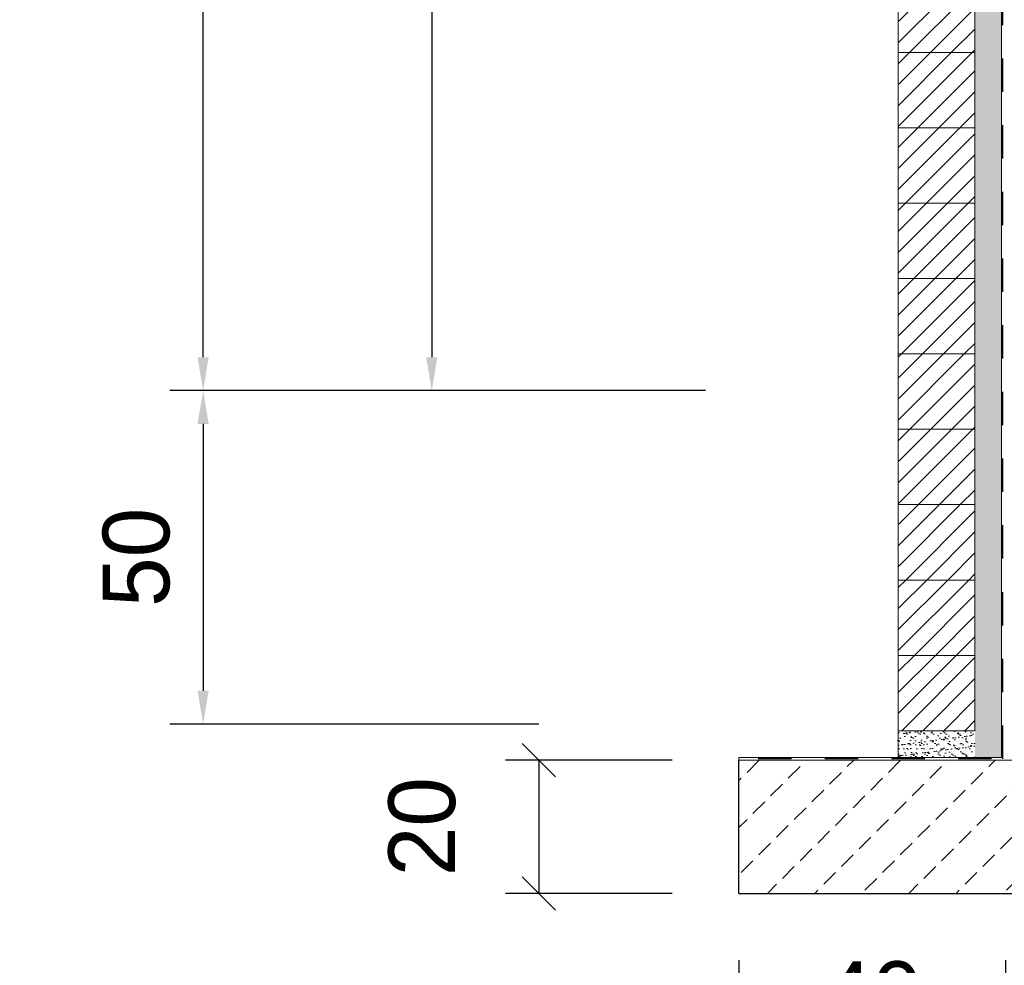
# Model space of a CAD drawing. Header units: millimetres. Extents: x -48448 to 452754, y -13941 to 17062.
# Tile 61 of 256: x 11655 to 13132, y -4632 to -3214. Entities that reach past the tile are written whole.
import ezdxf

# ---------------------------------------------------------------- set-up
doc = ezdxf.new("R2010")
doc.units = ezdxf.units.MM
doc.linetypes.add('JIS_02_1.0', pattern=[2, 1, -1])
doc.layers.add('Bemaßung', color=7, linetype='Continuous', lineweight=13)
doc.layers.add('Beschriftung', color=7, linetype='Continuous')
doc.styles.add('LBB3.5M1000', font='isocp.shx', dxfattribs={"height": 3.5})
doc.dimstyles.new('DIN', dxfattribs={"dimtxt": 2.5, "dimasz": 2.5, "dimexe": 1.25, "dimexo": 0.625, "dimtad": 1, "dimtih": 1, "dimdec": 4, "dimdsep": 46, "dimlunit": 6, "dimtxsty": 'Standard', "dimcen": 2.5, "dimadec": 0, "dimazin": 0, "dimtfac": 1, "dimtdec": 4, "dimtmove": 0, "dimatfit": 3, "dimfxl": 0, "dimtvp": 1, "dimtolj": 1, "dimtzin": 0, "dimarcsym": 0})
pattern_1 = [(45, (-70851.63, 43899.575), (-15.715448, 15.715448), [])]

# ---------------------------------------------------------------- blocks, each defined once
blk = doc.blocks.new('*D26')
at = {"layer": 'Bemaßung', "color": 0, "lineweight": -2, "transparency": 16777216}
for p, q in [((12433.9, 5202.1), (11880.4, 5202.1)), ((11930.4, -3720.2), (11930.4, 5152.1)), ((12683.9, -3770.2), (11880.4, -3770.2))]:
    blk.add_line(p, q, dxfattribs=at)
at = {"layer": 'Bemaßung', "color": 0, "transparency": 16777216}
for points in [[(11922, 5152.1), (11938.7, 5152.1), (11930.4, 5202.1)], [(11922, -3720.2), (11938.7, -3720.2), (11930.4, -3770.2)]]:
    blk.add_solid(points, dxfattribs=at)
at = {"layer": 'DEFPOINTS', "color": 0, "transparency": 16777216}
for p in [(11930.4, 5202.1), (13133.9, 5202.1), (13383.9, -3770.2)]:
    blk.add_point(p, dxfattribs=at)
at = {"layer": 'Bemaßung', "color": 0, "transparency": 16777216, "insert": (11822, 715.9), "char_height": 100, "attachment_point": 5, "rotation": 90}
blk.add_mtext('\\A1;10,190', dxfattribs=at)
blk = doc.blocks.new('*D29')
at = {"layer": 'Bemaßung', "color": 0, "lineweight": -2, "transparency": 16777216}
for p, q in [((12688.9, 115.9), (12223.3, 115.9)), ((12273.3, 65.9), (12273.3, -3720.2)), ((12683.9, -3770.2), (12223.3, -3770.2))]:
    blk.add_line(p, q, dxfattribs=at)
at = {"layer": 'Bemaßung', "color": 0, "transparency": 16777216}
for points in [[(12264.9, 65.9), (12281.6, 65.9), (12273.3, 115.9)], [(12264.9, -3720.2), (12281.6, -3720.2), (12273.3, -3770.2)]]:
    blk.add_solid(points, dxfattribs=at)
at = {"layer": 'DEFPOINTS', "color": 0, "transparency": 16777216}
for p in [(13388.9, 115.9), (12273.3, -3770.2), (13383.9, -3770.2)]:
    blk.add_point(p, dxfattribs=at)
at = {"layer": 'Bemaßung', "color": 0, "transparency": 16777216, "insert": (12164.9, -1827.1), "char_height": 100, "attachment_point": 5, "rotation": 90}
blk.add_mtext('\\A1;4,595', dxfattribs=at)
blk = doc.blocks.new('*D30')
at = {"layer": 'Bemaßung', "color": 0, "lineweight": -2, "transparency": 16777216}
for p, q in [((12433.9, -3770.2), (11880.4, -3770.2)), ((11930.4, -3820.2), (11930.4, -4220.2)), ((12433.9, -4270.2), (11880.4, -4270.2))]:
    blk.add_line(p, q, dxfattribs=at)
at = {"layer": 'Bemaßung', "color": 0, "transparency": 16777216}
for points in [[(11922, -3820.2), (11938.7, -3820.2), (11930.4, -3770.2)], [(11922, -4220.2), (11938.7, -4220.2), (11930.4, -4270.2)]]:
    blk.add_solid(points, dxfattribs=at)
at = {"layer": 'DEFPOINTS', "color": 0, "transparency": 16777216}
for p in [(13133.9, -3770.2), (11930.4, -4270.2), (13133.9, -4270.2)]:
    blk.add_point(p, dxfattribs=at)
at = {"layer": 'Bemaßung', "color": 0, "transparency": 16777216, "insert": (11830.4, -4020.2), "char_height": 100, "attachment_point": 5, "rotation": 90}
blk.add_mtext('\\A1;50', dxfattribs=at)
blk = doc.blocks.new('_Oblique')
at = {"color": 0, "linetype": 'ByBlock', "lineweight": -2}
blk.add_line((-0.5, -0.5), (0.5, 0.5), dxfattribs=at)
blk = doc.blocks.new('*D47')
at = {"layer": 'Bemaßung', "color": 0, "lineweight": -2, "transparency": 16777216}
for p, q in [((12733.9, -4624.2), (12733.9, -4826.9)), ((13133.9, -4624.2), (13133.9, -4826.9)), ((13133.9, -4776.9), (12733.9, -4776.9))]:
    blk.add_line(p, q, dxfattribs=at)
at = {"layer": 'DEFPOINTS', "color": 0, "transparency": 16777216}
for p in [(12733.9, -4524.2), (13133.9, -4524.2), (12733.9, -4776.9)]:
    blk.add_point(p, dxfattribs=at)
at = {"layer": 'Bemaßung', "color": 0, "lineweight": -2, "transparency": 16777216, "xscale": 50, "yscale": 50, "zscale": 50, "rotation": 180}
blk.add_blockref('_Oblique', (12733.9, -4776.9), dxfattribs=at)
at = {"layer": 'Bemaßung', "color": 0, "lineweight": -2, "transparency": 16777216, "xscale": 50, "yscale": 50, "zscale": 50}
blk.add_blockref('_Oblique', (13133.9, -4776.9), dxfattribs=at)
at = {"layer": 'Bemaßung', "color": 0, "transparency": 16777216, "insert": (12933.9, -4676.9), "char_height": 100, "attachment_point": 5}
blk.add_mtext('\\A1;40', dxfattribs=at)
blk = doc.blocks.new('*D48')
at = {"layer": 'Bemaßung', "color": 0, "lineweight": -2, "transparency": 16777216}
for p, q in [((12633.9, -4324.2), (12383.9, -4324.2)), ((12433.9, -4324.2), (12433.9, -4524.2)), ((12633.9, -4524.2), (12383.9, -4524.2))]:
    blk.add_line(p, q, dxfattribs=at)
at = {"layer": 'DEFPOINTS', "color": 0, "transparency": 16777216}
for p in [(12733.9, -4324.2), (12433.9, -4524.2), (12733.9, -4524.2)]:
    blk.add_point(p, dxfattribs=at)
at = {"layer": 'Bemaßung', "color": 0, "lineweight": -2, "transparency": 16777216, "xscale": 50, "yscale": 50, "zscale": 50}
for p, rotation in [((12433.9, -4324.2), 90), ((12433.9, -4524.2), 270)]:
    blk.add_blockref('_Oblique', p, dxfattribs=dict(at, rotation=rotation))
at = {"layer": 'Bemaßung', "color": 0, "transparency": 16777216, "insert": (12258.9, -4424.2), "char_height": 100, "attachment_point": 5, "rotation": 90}
blk.add_mtext('\\A1;20', dxfattribs=at)
blk = doc.blocks.new('*D46')
at = {"layer": 'Bemaßung', "color": 0, "lineweight": -2, "transparency": 16777216}
for p, q in [((13133.9, -4624.2), (13133.9, -4826.9)), ((13533.9, -4624.2), (13533.9, -4826.9)), ((13533.9, -4776.9), (13133.9, -4776.9))]:
    blk.add_line(p, q, dxfattribs=at)
at = {"layer": 'DEFPOINTS', "color": 0, "transparency": 16777216}
for p in [(13133.9, -4524.2), (13533.9, -4524.2), (13133.9, -4776.9)]:
    blk.add_point(p, dxfattribs=at)
at = {"layer": 'Bemaßung', "color": 0, "lineweight": -2, "transparency": 16777216, "xscale": 50, "yscale": 50, "zscale": 50, "rotation": 180}
blk.add_blockref('_Oblique', (13133.9, -4776.9), dxfattribs=at)
at = {"layer": 'Bemaßung', "color": 0, "lineweight": -2, "transparency": 16777216, "xscale": 50, "yscale": 50, "zscale": 50}
blk.add_blockref('_Oblique', (13533.9, -4776.9), dxfattribs=at)
at = {"layer": 'Bemaßung', "color": 0, "transparency": 16777216, "insert": (13333.9, -4676.9), "char_height": 100, "attachment_point": 5}
blk.add_mtext('\\A1;40', dxfattribs=at)

msp = doc.modelspace()

# ---------------------------------------------------------------- hatches: boundary and pattern name
at = {"lineweight": 5}
h = msp.add_hatch(dxfattribs=at)
h.set_pattern_fill('ANSI31', color=256, scale=7, style=0)
h.set_pattern_definition(pattern_1)
h.paths.add_polyline_path([(13087.883, -3150.203), (12972.883, -3150.203), (12972.883, -3263.203), (13087.883, -3263.203)])
h = msp.add_hatch(dxfattribs=at)
h.set_pattern_fill('ANSI31', color=256, scale=7, style=0)
h.set_pattern_definition(pattern_1)
h.paths.add_polyline_path([(13087.883, -3263.203), (12972.883, -3263.203), (12972.883, -3376.203), (13087.883, -3376.203)])
h = msp.add_hatch(dxfattribs=at)
h.set_pattern_fill('ANSI31', color=256, scale=7, style=0)
h.set_pattern_definition(pattern_1)
h.paths.add_polyline_path([(13087.883, -3376.203), (12972.883, -3376.203), (12972.883, -3489.203), (13087.883, -3489.203)])
h = msp.add_hatch(dxfattribs=at)
h.set_pattern_fill('ANSI31', color=256, scale=7, style=0)
h.set_pattern_definition(pattern_1)
h.paths.add_polyline_path([(13087.883, -3489.203), (12972.883, -3489.203), (12972.883, -3602.203), (13087.883, -3602.203)])
h = msp.add_hatch(dxfattribs=at)
h.set_pattern_fill('ANSI31', color=256, scale=7, style=0)
h.set_pattern_definition(pattern_1)
h.paths.add_polyline_path([(13087.883, -3602.203), (12972.883, -3602.203), (12972.883, -3715.203), (13087.883, -3715.203)])
h = msp.add_hatch(dxfattribs=at)
h.set_pattern_fill('ANSI31', color=256, scale=7, style=0)
h.set_pattern_definition(pattern_1)
h.paths.add_polyline_path([(13087.883, -3715.203), (12972.883, -3715.203), (12972.883, -3828.203), (13087.883, -3828.203)])
h = msp.add_hatch(dxfattribs=at)
h.set_pattern_fill('ANSI31', color=256, scale=7, style=0)
h.set_pattern_definition(pattern_1)
h.paths.add_polyline_path([(13087.883, -3828.203), (12972.883, -3828.203), (12972.883, -3941.203), (13087.883, -3941.203)])
at = {"lineweight": 9}
h = msp.add_hatch(dxfattribs=at)
h.set_pattern_fill('BETON_UNBEWEHRT', color=256, scale=200, pattern_type=2)
h.set_pattern_definition([(45, (-70816.274, 43899.575), (-35.35534, 35.35534), [25, -12.5])])
h.paths.add_polyline_path([(16955.685, -4026.606), (16955.685, -3926.587), (15278.622, -3958.938), (14913.357, -4324.203), (12733.883, -4324.203), (12733.883, -4524.203), (13533.883, -4524.203), (13633.883, -4424.203), (14954.779, -4424.203), (15320.839, -4058.142)])
at = {"lineweight": 5}
h = msp.add_hatch(dxfattribs=at)
h.set_pattern_fill('ANSI31', color=256, scale=7, style=0)
h.set_pattern_definition(pattern_1)
h.paths.add_polyline_path([(13087.883, -3941.203), (12972.883, -3941.203), (12972.883, -4054.203), (13087.883, -4054.203)])
h = msp.add_hatch(dxfattribs=at)
h.set_pattern_fill('ANSI31', color=256, scale=7, style=0)
h.set_pattern_definition(pattern_1)
h.paths.add_polyline_path([(13087.883, -4054.203), (12972.883, -4054.203), (12972.883, -4167.203), (13087.883, -4167.203)])
h = msp.add_hatch(dxfattribs=at)
h.set_pattern_fill('ANSI31', color=256, scale=7, style=0)
h.set_pattern_definition(pattern_1)
h.paths.add_polyline_path([(13087.883, -4167.203), (12972.883, -4167.203), (12972.883, -4280.203), (13087.883, -4280.203)])
at = {"layer": 'Bemaßung', "lineweight": 5}
h = msp.add_hatch(dxfattribs=at)
h.set_pattern_fill('AR-SAND', color=256, scale=0.25)
h.set_pattern_definition([(37.5, (-26299.6175, 0), (-0.4000078, 12.235331), [0, -9.652, 0, -10.795, 0, -10.31875]), (7.5, (-26299.617, 0), (11.238082, 17.9206275), [0, -5.207, 0, -8.6995, 0, -3.33375]), (327.5, (-26307.428, 0), (19.7748093, 0.0359296), [0, -3.175, 0, -11.43, 0, -14.9225]), (317.5, (-26307.428, 0), (19.088911, 5.573233), [0, -1.5875, 0, -7.493, 0, -8.5725])])
h.paths.add_polyline_path([(13127.883, -791.059), (13087.883, -791.059), (13087.883, -4320.203), (13127.883, -4320.203)])
h = msp.add_hatch(dxfattribs=at)
h.set_pattern_fill('AR-SAND', color=256, scale=0.25)
h.set_pattern_definition([(37.5, (-70851.629, 43899.575), (-0.4000078, 12.2353309), [0, -9.652, 0, -10.795, 0, -10.31875]), (7.5, (-70851.63, 43899.575), (11.238082, 17.9206275), [0, -5.207, 0, -8.6995, 0, -3.33375]), (327.5, (-70859.44, 43899.575), (19.7748093, 0.0359296), [0, -3.175, 0, -11.43, 0, -14.9225]), (317.5, (-70859.44, 43899.575), (19.0889113, 5.573233), [0, -1.5875, 0, -7.493, 0, -8.5725])])
h.paths.add_polyline_path([(12972.883, -4280.203), (13087.883, -4280.203), (13087.883, -4320.203), (12972.883, -4320.203)])

# ---------------------------------------------------------------- linework, layer by layer
at = {"lineweight": 9}
for p, q in [((13127.883, -791.059), (13127.883, -4320.203)), ((12972.883, -4280.203), (12972.883, -4320.203)), ((12733.883, -4324.203), (12733.883, -4320.203)), ((12733.883, -4320.203), (13127.883, -4320.203)), ((12733.883, -4324.203), (14913.357, -4324.203))]:
    msp.add_line(p, q, dxfattribs=at)
at = {"linetype": 'JIS_02_1.0', "lineweight": 25, "ltscale": 50}
msp.add_line((13129.883, -4322.203), (13129.883, -791.059), dxfattribs=at)
for q in [(12733.883, -4324.203), (13533.883, -4524.203)]:
    msp.add_line((12733.883, -4524.203), q)
at = {"lineweight": 5}
for points in [[(13087.883, -3150.203), (12972.883, -3150.203), (12972.883, -3263.203), (13087.883, -3263.203), (13087.883, -3150.203)], [(13087.883, -3263.203), (12972.883, -3263.203), (12972.883, -3376.203), (13087.883, -3376.203), (13087.883, -3263.203)], [(13087.883, -3376.203), (12972.883, -3376.203), (12972.883, -3489.203), (13087.883, -3489.203), (13087.883, -3376.203)], [(13087.883, -3489.203), (12972.883, -3489.203), (12972.883, -3602.203), (13087.883, -3602.203), (13087.883, -3489.203)], [(13087.883, -3602.203), (12972.883, -3602.203), (12972.883, -3715.203), (13087.883, -3715.203), (13087.883, -3602.203)], [(13087.883, -3715.203), (12972.883, -3715.203), (12972.883, -3828.203), (13087.883, -3828.203), (13087.883, -3715.203)], [(13087.883, -3828.203), (12972.883, -3828.203), (12972.883, -3941.203), (13087.883, -3941.203), (13087.883, -3828.203)], [(13087.883, -3941.203), (12972.883, -3941.203), (12972.883, -4054.203), (13087.883, -4054.203), (13087.883, -3941.203)], [(13087.883, -4054.203), (12972.883, -4054.203), (12972.883, -4167.203), (13087.883, -4167.203), (13087.883, -4054.203)], [(13087.883, -4167.203), (12972.883, -4167.203), (12972.883, -4280.203), (13087.883, -4280.203), (13087.883, -4167.203)]]:
    msp.add_lwpolyline(points, dxfattribs=at)
at = {"linetype": 'JIS_02_1.0', "lineweight": 25, "ltscale": 50}
msp.add_lwpolyline([(16955.685, -3924.587), (15277.778, -3956.954), (14912.529, -4322.203), (12733.883, -4322.203)], dxfattribs=at)

# ---------------------------------------------------------------- dimensions: what is measured, and where the dimension line sits
at = {"layer": 'Bemaßung'}
for base, p1, p2, text, override, picture, middle in [((11930.359, 5202.086), (13383.883, -3770.203), (13133.883, 5202.086), '10,190', {"dimscale": 100, "dimtxt": 1, "dimasz": 0.5, "dimexe": 0.5, "dimexo": 7, "dimgap": 0.5, "dimtih": 0, "dimdec": 2, "dimzin": 8, "dimlunit": 6, "dimsah": 1, "dimtmove": 2}, '*D26', (11822.026, 715.942)), ((12273.251, -3770.203), (13388.883, 115.942), (13383.883, -3770.203), '4,595', {"dimscale": 100, "dimtxt": 1, "dimasz": 0.5, "dimexe": 0.5, "dimexo": 7, "dimgap": 0.5, "dimtih": 0, "dimdec": 2, "dimsah": 1, "dimtmove": 2}, '*D29', (12164.917, -1827.13)), ((11930.359, -4270.203), (13133.883, -3770.203), (13133.883, -4270.203), '50', {"dimscale": 100, "dimtxt": 1, "dimasz": 0.5, "dimexe": 0.5, "dimexo": 7, "dimgap": 0.5, "dimtih": 0, "dimdec": 2, "dimsah": 1, "dimtmove": 2}, '*D30', (11830.359, -4020.203)), ((12433.883, -4524.203), (12733.883, -4324.203), (12733.883, -4524.203), '20', {"dimscale": 100, "dimtxt": 1, "dimasz": 0.5, "dimexe": 0.5, "dimexo": 1, "dimgap": 0.5, "dimtih": 0, "dimdec": 2, "dimblk1": 'Oblique', "dimblk2": 'Oblique', "dimsah": 1, "dimtmove": 2}, '*D48', (12258.883, -4424.203))]:
    dim = msp.add_linear_dim(base=base, p1=p1, p2=p2, angle=90, text=text, dimstyle='DIN', override=override, dxfattribs=at)
    dim.commit()
    dim.dimension.update_dxf_attribs({"geometry": picture, "text_midpoint": middle})
for base, p1, p2, picture, middle in [((12733.883, -4776.922), (13133.883, -4524.203), (12733.883, -4524.203), '*D47', (12933.883, -4676.922)), ((13133.883, -4776.922), (13533.883, -4524.203), (13133.883, -4524.203), '*D46', (13333.883, -4676.922))]:
    dim = msp.add_linear_dim(base=base, p1=p1, p2=p2, text='40', dimstyle='DIN', override={"dimscale": 100, "dimtxt": 1, "dimasz": 0.5, "dimexe": 0.5, "dimexo": 1, "dimgap": 0.5, "dimtih": 0, "dimdec": 2, "dimblk1": 'Oblique', "dimblk2": 'Oblique', "dimsah": 1, "dimtmove": 2}, dxfattribs=at)
    dim.commit()
    dim.dimension.update_dxf_attribs({"geometry": picture, "text_midpoint": middle})

# ---------------------------------------------------------------- next in the draw order: texts
at = {"layer": 'Beschriftung', "insert": (-8854.021, -4143.164), "char_height": 150, "width": 1682.94636, "attachment_point": 1, "style": 'LBB3.5M1000', "bg_fill": 2}
msp.add_mtext('\\pi387.94;{\\fArial|b1|i0|c0|p34;SECTION\\L\\P\\pi383.65;\\fArial|b1|i1|c0|p34;\\lSCHNITT}', dxfattribs=at)

# ---------------------------------------------------------------- next in the draw order: texts
at = {"layer": 'Beschriftung', "insert": (-37990.525, -4143.164), "char_height": 150, "width": 1682.94636, "attachment_point": 1, "style": 'LBB3.5M1000', "bg_fill": 2}
msp.add_mtext('\\pi387.94;{\\fArial|b1|i0|c0|p34;SECTION\\L\\P\\pi383.65;\\fArial|b1|i1|c0|p34;\\lSCHNITT}', dxfattribs=at)

doc.saveas('drawing.dxf')
